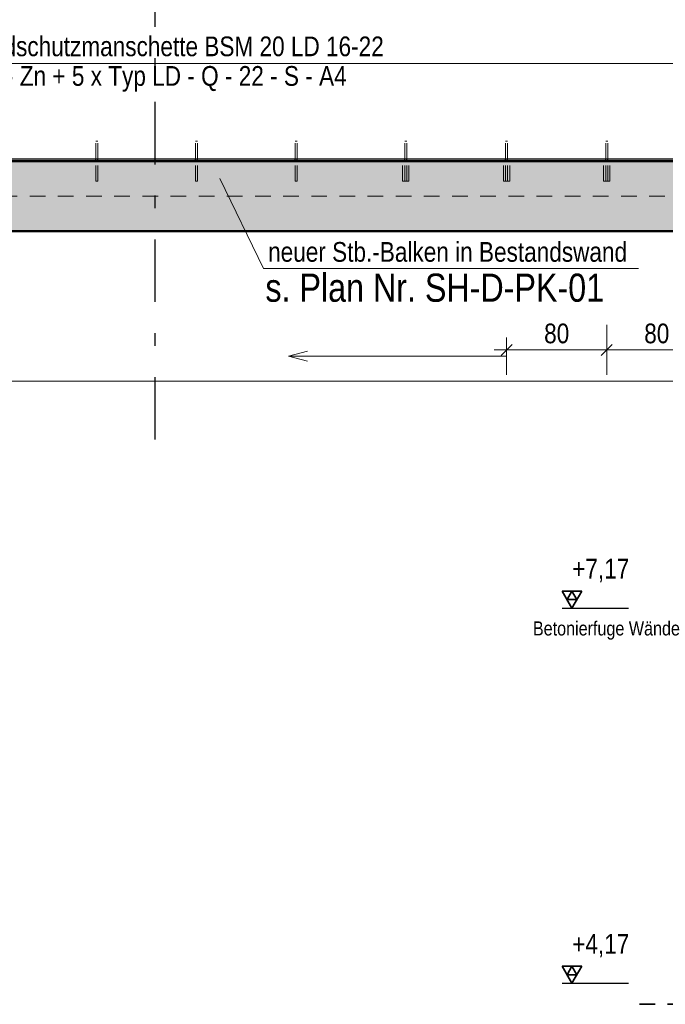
# Model space of a CAD drawing. Header units: millimetres. Extents: x 0 to 78.9, y -26.7 to 42.
# Tile 39 of 68: x 31.9 to 37.1, y 8.1 to 16. Entities that reach past the tile are written whole.
import ezdxf

# ---------------------------------------------------------------- set-up
doc = ezdxf.new("R2010")
doc.units = ezdxf.units.MM
doc.linetypes.add('DASHDOTX2', pattern=[2, 1, -0.5, 0, -0.5])
doc.linetypes.add('HIDDEN', pattern=[0.375, 0.25, -0.125])
for name, color, linetype, lineweight in [('Achsen', 7, 'Continuous', 20), ('Schraffuren', 7, 'Continuous', 20), ('Texte', 7, 'Continuous', 20)]:
    doc.layers.add(name, color=color, linetype=linetype, lineweight=lineweight)
doc.styles.add('Arial Narrow', font='ARIALN.TTF')
doc.dimstyles.new('Arch_Strakon_dimstyle', dxfattribs={"dimtxt": 11.25, "dimasz": 1, "dimexe": 1.25, "dimexo": 0.0625, "dimgap": 1, "dimtad": 0, "dimdec": 5, "dimzin": 12, "dimdsep": 46, "dimtxsty": 'Arial Narrow', "dimblk": 'Arrowhead_Tick', "dimsah": 1, "dimcen": 0, "dimse1": 1, "dimse2": 1, "dimclrd": 6, "dimclrt": 3, "dimazin": 0, "dimtfac": 1, "dimtdec": 4, "dimtmove": 0, "dimatfit": 3, "dimldrblk": 'NONE', "dimfxl": 1, "dimtvp": 1, "dimtolj": 1, "dimtzin": 0, "dimlwd": 13, "dimarcsym": 2})

# ---------------------------------------------------------------- blocks, each defined once
blk = doc.blocks.new('Arrowhead_Tick')
at = {"color": 0, "linetype": 'Continuous', "lineweight": -2}
for p, q in [((0, 20), (0, -10)), ((-1, 0), (0, 0)), ((10, 0), (0, 0))]:
    blk.add_line(p, q, dxfattribs=at)
at = {"color": 2, "linetype": 'Continuous', "lineweight": 35}
blk.add_line((4.42, 4.42), (-4.42, -4.42), dxfattribs=at)
blk = doc.blocks.new('*D398')
at = {"layer": 'Achsen', "color": 6, "linetype": 'Continuous', "lineweight": 13}
blk.add_line((23.7022, 13.1106), (38.3692, 13.1106), dxfattribs=at)
at = {"layer": 'Defpoints', "color": 0}
for p in [(23.6922, 14.5876), (38.3792, 14.5876), (38.3792, 13.1106)]:
    blk.add_point(p, dxfattribs=at)
at = {"layer": 'Achsen', "color": 6, "lineweight": 13, "xscale": 0.01, "yscale": 0.01, "zscale": 0.01}
blk.add_blockref('Arrowhead_Tick', (38.3792, 13.1106), dxfattribs=at)
at = {"layer": 'Achsen', "color": 6, "lineweight": 13, "xscale": 0.01, "yscale": 0.01, "zscale": 0.01, "rotation": 180}
blk.add_blockref('Arrowhead_Tick', (23.6922, 13.1106), dxfattribs=at)
at = {"layer": 'Achsen', "color": 2, "lineweight": 35, "insert": (31.0357, 13.241), "char_height": 0.1575, "attachment_point": 5, "style": 'Arial Narrow'}
blk.add_mtext('\\A1;14.68{\\A1;\\H.6x;\\S5;}', dxfattribs=at)
blk = doc.blocks.new('_None')
blk = doc.blocks.new('*D411')
at = {"layer": 'Achsen', "color": 6, "linetype": 'Continuous', "lineweight": 13}
blk.add_line((36.6377, 13.3594), (37.4177, 13.3594), dxfattribs=at)
at = {"layer": 'Defpoints', "color": 0}
for p in [(36.6277, 14.7084), (37.4277, 14.7084), (37.4277, 13.3594)]:
    blk.add_point(p, dxfattribs=at)
at = {"layer": 'Achsen', "color": 6, "lineweight": 13, "xscale": 0.01, "yscale": 0.01, "zscale": 0.01}
blk.add_blockref('Arrowhead_Tick', (37.4277, 13.3594), dxfattribs=at)
at = {"layer": 'Achsen', "color": 6, "lineweight": 13, "xscale": 0.01, "yscale": 0.01, "zscale": 0.01, "rotation": 180}
blk.add_blockref('Arrowhead_Tick', (36.6277, 13.3594), dxfattribs=at)
at = {"layer": 'Achsen', "color": 2, "lineweight": 35, "insert": (37.0277, 13.4898), "char_height": 0.1575, "attachment_point": 5, "style": 'Arial Narrow'}
blk.add_mtext('\\A1;80', dxfattribs=at)
blk = doc.blocks.new('*D414')
at = {"layer": 'Achsen', "color": 6, "linetype": 'Continuous', "lineweight": 13}
blk.add_line((35.8377, 13.3594), (36.6177, 13.3594), dxfattribs=at)
at = {"layer": 'Defpoints', "color": 0}
for p in [(35.8277, 14.7084), (36.6277, 14.7084), (36.6277, 13.3594)]:
    blk.add_point(p, dxfattribs=at)
at = {"layer": 'Achsen', "color": 6, "lineweight": 13, "xscale": 0.01, "yscale": 0.01, "zscale": 0.01}
blk.add_blockref('Arrowhead_Tick', (36.6277, 13.3594), dxfattribs=at)
at = {"layer": 'Achsen', "color": 6, "lineweight": 13, "xscale": 0.01, "yscale": 0.01, "zscale": 0.01, "rotation": 180}
blk.add_blockref('Arrowhead_Tick', (35.8277, 13.3594), dxfattribs=at)
at = {"layer": 'Achsen', "color": 2, "lineweight": 35, "insert": (36.2277, 13.4898), "char_height": 0.1575, "attachment_point": 5, "style": 'Arial Narrow'}
blk.add_mtext('\\A1;80', dxfattribs=at)
blk = doc.blocks.new('*D415')
at = {"layer": 'Achsen', "color": 6, "linetype": 'Continuous', "lineweight": 13}
blk.add_line((23.8522, 15.65), (38.2177, 15.65), dxfattribs=at)
at = {"layer": 'Defpoints', "color": 0}
for p in [(38.2277, 15.65), (23.8422, 14.7084), (38.2277, 14.7084)]:
    blk.add_point(p, dxfattribs=at)
at = {"layer": 'Achsen', "color": 6, "lineweight": 13, "xscale": 0.01, "yscale": 0.01, "zscale": 0.01}
blk.add_blockref('Arrowhead_Tick', (38.2277, 15.65), dxfattribs=at)
at = {"layer": 'Achsen', "color": 6, "lineweight": 13, "xscale": 0.01, "yscale": 0.01, "zscale": 0.01, "rotation": 180}
blk.add_blockref('Arrowhead_Tick', (23.8422, 15.65), dxfattribs=at)

msp = doc.modelspace()

# ---------------------------------------------------------------- hatches: boundary and pattern name
at = {"layer": 'Schraffuren', "lineweight": 35, "true_color": 0x4b4b4b}
msp.add_hatch(color=251, dxfattribs=at).paths.add_polyline_path([(41.3536483, 14.867572), (41.3536483, 14.307572), (20.7060671, 14.307572), (20.7060671, 14.867572)])

# ---------------------------------------------------------------- linework, layer by layer
at = {"color": 6, "linetype": 'HIDDEN', "lineweight": 13, "ltscale": 0.5}
for p, q in [((32.5457443, 15.0283995), (32.5463532, 15.0283995)), ((32.5457443, 14.887572), (32.5457443, 15.0283995)), ((32.5463532, 15.0283995), (32.5480874, 15.0283995)), ((32.5480874, 15.0283995), (32.5506828, 15.0283995)), ((32.5506828, 15.0283995), (32.5537443, 15.0283995)), ((32.5537443, 15.0283995), (32.5568057, 15.0283995)), ((32.5568057, 15.0283995), (32.5594011, 15.0283995)), ((32.5594011, 15.0283995), (32.5611353, 15.0283995)), ((32.5611353, 15.0283995), (32.5617443, 15.0283995)), ((32.5617443, 14.887572), (32.5617443, 15.0283995)), ((33.3422442, 15.0283995), (33.3428532, 15.0283995)), ((33.3422442, 14.887572), (33.3422442, 15.0283995)), ((33.3428532, 15.0283995), (33.3445873, 15.0283995)), ((33.3445873, 15.0283995), (33.3471827, 15.0283995)), ((33.3471827, 15.0283995), (33.3502442, 15.0283995)), ((33.3502442, 15.0283995), (33.3533057, 15.0283995)), ((33.3533057, 15.0283995), (33.3559011, 15.0283995)), ((33.3559011, 15.0283995), (33.3576352, 15.0283995)), ((33.3576352, 15.0283995), (33.3582442, 15.0283995)), ((33.3582442, 14.887572), (33.3582442, 15.0283995)), ((34.1387441, 15.0283995), (34.1393531, 15.0283995)), ((34.1387441, 14.887572), (34.1387441, 15.0283995)), ((34.1393531, 15.0283995), (34.1410873, 15.0283995)), ((34.1410873, 15.0283995), (34.1436827, 15.0283995)), ((34.1436827, 15.0283995), (34.1467441, 15.0283995)), ((34.1467441, 15.0283995), (34.1498056, 15.0283995)), ((34.1498056, 15.0283995), (34.152401, 15.0283995)), ((34.152401, 15.0283995), (34.1541352, 15.0283995)), ((34.1541352, 15.0283995), (34.1547441, 15.0283995)), ((34.1547441, 14.887572), (34.1547441, 15.0283995)), ((35.0130938, 15.0283995), (35.0137028, 15.0283995)), ((35.0130938, 14.887572), (35.0130938, 15.0283995)), ((35.0137028, 15.0283995), (35.0154369, 15.0283995)), ((35.0154369, 15.0283995), (35.0180323, 15.0283995)), ((35.0180323, 15.0283995), (35.0210938, 15.0283995)), ((35.0210938, 15.0283995), (35.0241553, 15.0283995)), ((35.0241553, 15.0283995), (35.0267507, 15.0283995)), ((35.0267507, 15.0283995), (35.0284848, 15.0283995)), ((35.0284848, 15.0283995), (35.0290938, 15.0283995)), ((35.0290938, 14.887572), (35.0290938, 15.0283995)), ((35.8196938, 15.0283995), (35.8203028, 15.0283995)), ((35.8196938, 14.887572), (35.8196938, 15.0283995)), ((35.8203028, 15.0283995), (35.8220369, 15.0283995)), ((35.8220369, 15.0283995), (35.8246323, 15.0283995)), ((35.8246323, 15.0283995), (35.8276938, 15.0283995)), ((35.8276938, 15.0283995), (35.8307553, 15.0283995)), ((35.8307553, 15.0283995), (35.8333507, 15.0283995)), ((35.8333507, 15.0283995), (35.8350848, 15.0283995)), ((35.8350848, 15.0283995), (35.8356938, 15.0283995)), ((35.8356938, 14.887572), (35.8356938, 15.0283995)), ((36.6196938, 15.0283995), (36.6203028, 15.0283995)), ((36.6196938, 14.887572), (36.6196938, 15.0283995)), ((36.6203028, 15.0283995), (36.6220369, 15.0283995)), ((36.6220369, 15.0283995), (36.6246323, 15.0283995)), ((36.6246323, 15.0283995), (36.6276938, 15.0283995)), ((36.6276938, 15.0283995), (36.6307553, 15.0283995)), ((36.6307553, 15.0283995), (36.6333507, 15.0283995)), ((36.6333507, 15.0283995), (36.6350848, 15.0283995)), ((36.6350848, 15.0283995), (36.6356938, 15.0283995)), ((36.6356938, 14.887572), (36.6356938, 15.0283995)), ((32.5457443, 14.7083995), (32.5457443, 14.867572)), ((32.5617443, 14.7083995), (32.5617443, 14.867572)), ((33.3422442, 14.7083995), (33.3422442, 14.867572)), ((33.3582442, 14.7083995), (33.3582442, 14.867572)), ((34.1387441, 14.7083995), (34.1387441, 14.867572)), ((34.1547441, 14.7083995), (34.1547441, 14.867572)), ((34.9960938, 14.7083995), (34.9960938, 14.867572)), ((35.0130938, 14.7083995), (35.0130938, 14.867572)), ((35.0290938, 14.7083995), (35.0290938, 14.867572)), ((35.0460938, 14.7083995), (35.0460938, 14.867572)), ((35.8026938, 14.7083995), (35.8026938, 14.867572)), ((35.8196938, 14.7083995), (35.8196938, 14.867572)), ((35.8356938, 14.7083995), (35.8356938, 14.867572)), ((35.8526938, 14.7083995), (35.8526938, 14.867572)), ((36.6026938, 14.7083995), (36.6026938, 14.867572)), ((36.6196938, 14.7083995), (36.6196938, 14.867572)), ((36.6356938, 14.7083995), (36.6356938, 14.867572)), ((36.6526938, 14.7083995), (36.6526938, 14.867572)), ((32.5457443, 14.7083995), (32.5463532, 14.7083995)), ((32.5463532, 14.7083995), (32.5480874, 14.7083995)), ((32.5480874, 14.7083995), (32.5506828, 14.7083995)), ((32.5506828, 14.7083995), (32.5537443, 14.7083995)), ((32.5537443, 14.7083995), (32.5568057, 14.7083995)), ((32.5568057, 14.7083995), (32.5594011, 14.7083995)), ((32.5594011, 14.7083995), (32.5611353, 14.7083995)), ((32.5611353, 14.7083995), (32.5617443, 14.7083995)), ((33.3422442, 14.7083995), (33.3428532, 14.7083995)), ((33.3428532, 14.7083995), (33.3445873, 14.7083995)), ((33.3445873, 14.7083995), (33.3471827, 14.7083995)), ((33.3471827, 14.7083995), (33.3502442, 14.7083995)), ((33.3502442, 14.7083995), (33.3533057, 14.7083995)), ((33.3533057, 14.7083995), (33.3559011, 14.7083995)), ((33.3559011, 14.7083995), (33.3576352, 14.7083995)), ((33.3576352, 14.7083995), (33.3582442, 14.7083995)), ((34.1387441, 14.7083995), (34.1393531, 14.7083995)), ((34.1393531, 14.7083995), (34.1410873, 14.7083995)), ((34.1410873, 14.7083995), (34.1436827, 14.7083995)), ((34.1436827, 14.7083995), (34.1467441, 14.7083995)), ((34.1467441, 14.7083995), (34.1498056, 14.7083995)), ((34.1498056, 14.7083995), (34.152401, 14.7083995)), ((34.152401, 14.7083995), (34.1541352, 14.7083995)), ((34.1541352, 14.7083995), (34.1547441, 14.7083995)), ((34.9960938, 14.7083995), (34.9979968, 14.7083995)), ((34.9979968, 14.7083995), (35.0034161, 14.7083995)), ((35.0034161, 14.7083995), (35.0115267, 14.7083995)), ((35.0115267, 14.7083995), (35.0210938, 14.7083995)), ((35.0210938, 14.7083995), (35.0306609, 14.7083995)), ((35.0306609, 14.7083995), (35.0387715, 14.7083995)), ((35.0387715, 14.7083995), (35.0441908, 14.7083995)), ((35.0441908, 14.7083995), (35.0460938, 14.7083995)), ((35.8026938, 14.7083995), (35.8045968, 14.7083995)), ((35.8045968, 14.7083995), (35.8100161, 14.7083995)), ((35.8100161, 14.7083995), (35.8181267, 14.7083995)), ((35.8181267, 14.7083995), (35.8276938, 14.7083995)), ((35.8276938, 14.7083995), (35.8372609, 14.7083995)), ((35.8372609, 14.7083995), (35.8453715, 14.7083995)), ((35.8453715, 14.7083995), (35.8507908, 14.7083995)), ((35.8507908, 14.7083995), (35.8526938, 14.7083995)), ((36.6026938, 14.7083995), (36.6045968, 14.7083995)), ((36.6045968, 14.7083995), (36.6100161, 14.7083995)), ((36.6100161, 14.7083995), (36.6181267, 14.7083995)), ((36.6181267, 14.7083995), (36.6276938, 14.7083995)), ((36.6276938, 14.7083995), (36.6372609, 14.7083995)), ((36.6372609, 14.7083995), (36.6453715, 14.7083995)), ((36.6453715, 14.7083995), (36.6507908, 14.7083995)), ((36.6507908, 14.7083995), (36.6526938, 14.7083995)), ((23.692245, 14.587572), (38.3792438, 14.587572))]:
    msp.add_line(p, q, dxfattribs=at)
at = {"color": 2, "linetype": 'Continuous', "lineweight": 35}
for p, q in [((36.42875, 11.4316386), (36.27125, 11.4316386)), ((36.27125, 11.4316386), (36.35, 11.2952436)), ((36.35, 11.4316386), (36.310625, 11.3634411)), ((36.35, 11.2952436), (36.42875, 11.4316386)), ((36.389375, 11.3634411), (36.35, 11.4316386)), ((36.310625, 11.3634411), (36.389375, 11.3634411)), ((36.42875, 8.4316458), (36.27125, 8.4316458)), ((36.27125, 8.4316458), (36.35, 8.2952508)), ((36.35, 8.4316458), (36.310625, 8.3634483)), ((36.35, 8.2952508), (36.42875, 8.4316458)), ((36.389375, 8.3634483), (36.35, 8.4316458)), ((36.310625, 8.3634483), (36.389375, 8.3634483))]:
    msp.add_line(p, q, dxfattribs=at)
at = {"color": 3, "linetype": 'Continuous', "lineweight": 25}
for p, q in [((36.27125, 11.2952436), (36.80045, 11.2952436)), ((36.27125, 8.2952508), (36.80045, 8.2952508))]:
    msp.add_line(p, q, dxfattribs=at)
at = {"color": 2, "linetype": 'HIDDEN', "lineweight": 35, "ltscale": 0.5}
msp.add_line((36.888681, 8.1274957), (42.4976373, 8.1274957), dxfattribs=at)
at = {"layer": 'Achsen', "color": 3, "linetype": 'DASHDOTX2', "lineweight": 25, "ltscale": 0.5}
for p, q in [((33.0176415, 39.542572), (33.0176415, 12.5145336)), ((3.1006415, 14.8683995), (42.9732145, 14.8683995))]:
    msp.add_line(p, q, dxfattribs=at)
at = {"layer": 'Achsen', "color": 3, "linetype": 'Continuous', "lineweight": 25}
for p, q in [((23.942245, 14.887572), (38.1276938, 14.887572)), ((32.5457443, 14.867572), (32.5457443, 14.887572)), ((32.5617443, 14.867572), (32.5617443, 14.887572)), ((33.3422442, 14.867572), (33.3422442, 14.887572)), ((33.3582442, 14.867572), (33.3582442, 14.887572)), ((34.1387441, 14.867572), (34.1387441, 14.887572)), ((34.1547441, 14.867572), (34.1547441, 14.887572)), ((35.0130938, 14.867572), (35.0130938, 14.887572)), ((35.0290938, 14.867572), (35.0290938, 14.887572)), ((35.8196938, 14.867572), (35.8196938, 14.887572)), ((35.8356938, 14.867572), (35.8356938, 14.887572)), ((36.6196938, 14.867572), (36.6196938, 14.887572)), ((36.6356938, 14.867572), (36.6356938, 14.887572))]:
    msp.add_line(p, q, dxfattribs=at)
at = {"layer": 'Achsen', "color": 5, "linetype": 'Continuous', "lineweight": 18}
for p, q in [((33.8850379, 14.0089729), (33.5368202, 14.7303414)), ((36.88284, 14.0089729), (33.8850379, 14.0089729))]:
    msp.add_line(p, q, dxfattribs=at)
at = {"layer": 'Achsen', "color": 6, "linetype": 'Continuous', "lineweight": 13}
for p, q in [((34.0858082, 13.3093825), (34.2358082, 13.3495749)), ((35.8276938, 13.3093825), (34.0858082, 13.3093825)), ((34.2358082, 13.2691901), (34.0858082, 13.3093825))]:
    msp.add_line(p, q, dxfattribs=at)
at = {"layer": 'Texte', "color": 4, "linetype": 'Continuous', "lineweight": 50}
for p, q in [((20.7060671, 14.867572), (41.3536483, 14.867572)), ((20.7060671, 14.307572), (41.3536483, 14.307572))]:
    msp.add_line(p, q, dxfattribs=at)

# ---------------------------------------------------------------- texts
at = {"color": 3, "lineweight": 25, "style": 'Arial Narrow'}
msp.add_text('Betonierfuge Wände', height=0.1125, dxfattribs=at).set_placement((36.0377151, 11.0763153))
at = {"color": 2, "lineweight": 35, "char_height": 0.1575, "attachment_point": 1, "line_spacing_factor": 0.9, "style": 'Arial Narrow'}
for s, insert in [(' +7,17', (36.301175, 11.6889936)), (' +4,17', (36.301175, 8.6890008))]:
    msp.add_mtext(s, dxfattribs=dict(at, insert=insert))
at = {"layer": 'Achsen', "color": 2, "lineweight": 35, "style": 'Arial Narrow'}
msp.add_text('neuer Stb.-Balken in Bestandswand', height=0.1575, dxfattribs=at).set_placement((33.9217173, 14.0639919))
at = {"layer": 'Achsen', "color": 4, "lineweight": 50, "style": 'Arial Narrow'}
msp.add_text('s. Plan Nr. SH-D-PK-01', height=0.225, dxfattribs=at).set_placement((33.900119, 13.7441808))
at = {"layer": 'Achsen', "color": 2, "lineweight": 35, "insert": (27.8611395, 15.4233317), "char_height": 0.1575, "attachment_point": 7, "line_spacing_factor": 0.9, "style": 'Arial Narrow'}
msp.add_mtext('Querkraftdorn Schöck o. glw. e = 80 cm, mit Brandschutzmanschette BSM 20 LD 16-22{\\P}5 x Typ LD - Q - 22 - S - A4 + 9 x Typ LD - 22 - P - Zn + 5 x Typ LD - Q - 22 - S - A4', dxfattribs=at)

# ---------------------------------------------------------------- dimensions: what is measured, and where the dimension line sits
at = {"layer": 'Achsen', "lineweight": 35}
for base, p1, p2, text, override, picture, middle in [((38.2276938, 15.65), (23.842245, 14.7083995), (38.2276938, 14.7083995), ' ', {"dimscale": 0.01, "dimtxt": 15, "dimasz": 1, "dimgap": 5, "dimtad": 1, "dimjust": 0, "dimtih": 0, "dimtoh": 0, "dimdec": 5, "dimdsep": 46, "dimtxsty": 'Arial Narrow', "dimclrd": 6, "dimclrt": 2, "dimtix": 1, "dimtofl": 255, "dimtmove": 0, "dimatfit": 2, "dimfxl": 0, "dimfxlon": 0, "dimtvp": 33.333333, "dimlwd": 13}, '*D415', (31.0349694, 15.65)), ((36.6276938, 13.3593825), (35.8276938, 14.7083995), (36.6276938, 14.7083995), '80', {"dimscale": 0.01, "dimtxt": 15.75, "dimasz": 1, "dimgap": 5, "dimtad": 1, "dimjust": 0, "dimtih": 0, "dimtoh": 0, "dimdec": 2, "dimdsep": 46, "dimtxsty": 'Arial Narrow', "dimclrd": 6, "dimclrt": 2, "dimtix": 1, "dimtofl": 255, "dimtmove": 0, "dimatfit": 2, "dimfxl": 0, "dimfxlon": 0, "dimtvp": 31.746032, "dimlwd": 13}, '*D414', (36.2276938, 13.3593825)), ((37.4276938, 13.3593825), (36.6276938, 14.7083995), (37.4276938, 14.7083995), '80', {"dimscale": 0.01, "dimtxt": 15.75, "dimasz": 1, "dimgap": 5, "dimtad": 1, "dimjust": 0, "dimtih": 0, "dimtoh": 0, "dimdec": 2, "dimdsep": 46, "dimtxsty": 'Arial Narrow', "dimclrd": 6, "dimclrt": 2, "dimtix": 1, "dimtofl": 255, "dimtmove": 0, "dimatfit": 2, "dimfxl": 0, "dimfxlon": 0, "dimtvp": 31.746032, "dimlwd": 13}, '*D411', (37.0276938, 13.3593825)), ((38.3792438, 13.1106362), (23.692245, 14.587572), (38.3792438, 14.587572), '14.68{\\A1;\\H.6x;\\S5;}', {"dimscale": 0.01, "dimtxt": 15.75, "dimasz": 1, "dimgap": 5, "dimtad": 1, "dimjust": 0, "dimtih": 0, "dimtoh": 0, "dimdec": 5, "dimdsep": 46, "dimtxsty": 'Arial Narrow', "dimclrd": 6, "dimclrt": 2, "dimtix": 1, "dimtofl": 255, "dimtmove": 0, "dimatfit": 2, "dimfxl": 0, "dimfxlon": 0, "dimtvp": 31.746032, "dimlwd": 13}, '*D398', (31.0357444, 13.1106362))]:
    dim = msp.add_linear_dim(base=base, p1=p1, p2=p2, text=text, dimstyle='Arch_Strakon_dimstyle', override=override, dxfattribs=at)
    dim.commit()
    dim.dimension.update_dxf_attribs({"geometry": picture, "text_midpoint": middle, "dimtype": 160})

doc.saveas('drawing.dxf')
